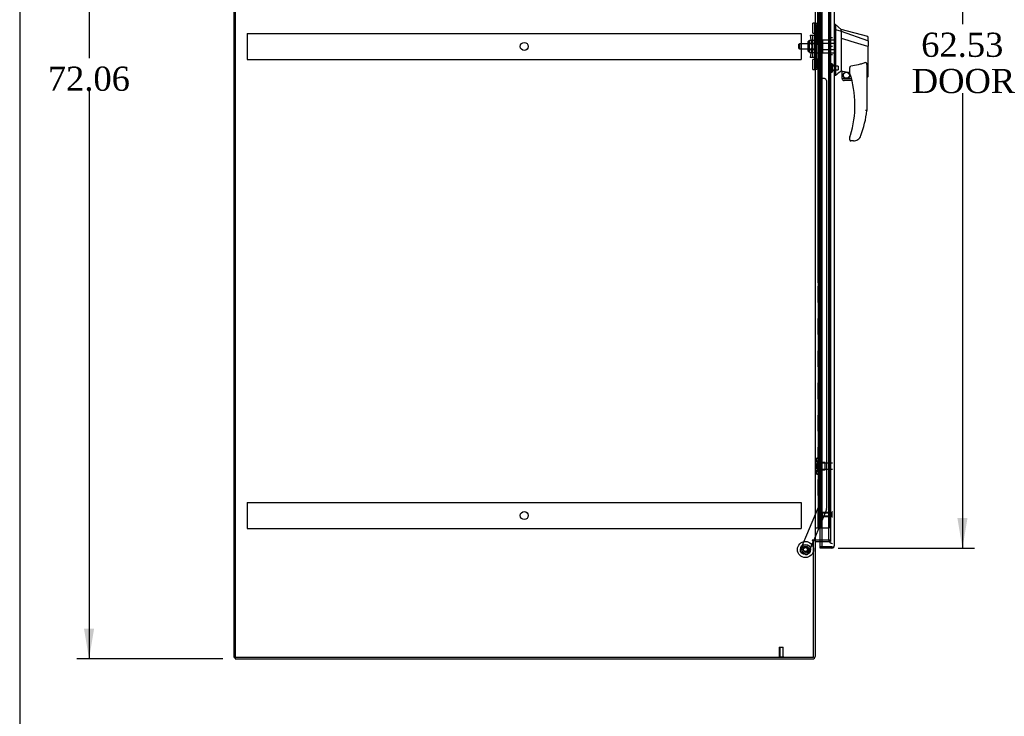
# Model space of a CAD drawing. Header units: inches. Extents: x 1 to 359, y -2 to 239.
# Tile 2 of 10: x 1 to 62, y 72 to 115. Entities that reach past the tile are written whole.
import ezdxf
from ezdxf.enums import TextEntityAlignment as Align
from ezdxf.lldxf.tags import DXFTag

# ---------------------------------------------------------------- set-up
doc = ezdxf.new("R2010")
doc.units = ezdxf.units.IN
doc.header["$MEASUREMENT"] = 0
for name, color, linetype in [('COM53964-5', 7, 'Continuous'), ('COM54746-60', 7, 'Continuous'), ('COM70220', 7, 'Continuous'), ('COM70838', 7, 'Continuous'), ('COM70839-3', 7, 'Continuous'), ('COM71199-4', 7, 'Continuous'), ('COM71207-8', 7, 'Continuous'), ('COM71209-10', 7, 'Continuous'), ('COM71212-1', 7, 'Continuous'), ('Default', 7, 'Continuous'), ('HAN13068', 7, 'Continuous'), ('HAN13068_NUT', 7, 'Continuous'), ('HAN13068_SCREW', 7, 'Continuous'), ('HAN_NUT', 7, 'Continuous'), ('NTS18147', 7, 'Continuous'), ('ROL87452', 7, 'Continuous'), ('RVT17786', 7, 'Continuous'), ('RVT19000', 7, 'Continuous'), ('SPC87322', 7, 'Continuous'), ('STD26122', 7, 'Continuous'), ('STD26258', 7, 'Continuous'), ('WAF25376', 7, 'Continuous'), ('WAM30038', 7, 'Continuous')]:
    doc.layers.add(name, color=color, linetype=linetype)
doc.styles.add('SEACAD_Times_New_Roman', font='times.ttf')
tags = doc.linetypes.add('HIDDEN2', pattern=[0.1875, 0.125, -0.0625]).pattern_tags.tags
tags[6:7] = [DXFTag(74, 4), DXFTag(75, 0), DXFTag(340, '0'), DXFTag(46, 0.0), DXFTag(50, 0.0), DXFTag(44, 0.0), DXFTag(45, 0.0)]
tags[4:5] = [DXFTag(74, 4), DXFTag(75, 0), DXFTag(340, '0'), DXFTag(46, 0.0), DXFTag(50, 0.0), DXFTag(44, 0.0), DXFTag(45, 0.0)]
doc.dimstyles.new('HAMMOND_(STH_-_300x200)', dxfattribs={"dimtxt": 1.5, "dimasz": 1.875, "dimexe": 0.75, "dimexo": 0.75, "dimgap": 0.375, "dimtad": 0, "dimtih": 1, "dimtoh": 1, "dimzin": 0, "dimdsep": 46, "dimtxsty": 'SEACAD_Times_New_Roman', "dimblk1": '_SE_FILLED', "dimblk2": '_SE_FILLED', "dimsah": 1, "dimcen": 0.75, "dimadec": 0, "dimazin": 0, "dimtfac": 0.8, "dimtofl": 0, "dimtmove": 0, "dimatfit": 3, "dimfxl": 1, "dimtolj": 1, "dimtzin": 0, "dimarcsym": 0})

# ---------------------------------------------------------------- blocks, each defined once
blk = doc.blocks.new('SE4')
at = {"layer": 'COM53964-5', "color": 7, "linetype": 'HIDDEN2'}
for p, q in [((15.448, 114.645), (15.448, 114.507)), ((15.448, 114.645), (49.823, 114.645)), ((15.448, 114.507), (15.448, 113.158)), ((49.823, 114.645), (49.823, 114.507)), ((49.823, 114.507), (49.823, 113.158)), ((15.448, 113.158), (15.448, 113.02)), ((49.823, 113.158), (49.823, 113.02)), ((15.448, 113.02), (49.823, 113.02)), ((15.448, 85.515), (15.448, 85.377)), ((15.448, 85.515), (49.823, 85.515)), ((15.448, 85.377), (15.448, 84.028)), ((49.823, 85.515), (49.823, 85.377)), ((49.823, 85.377), (49.823, 84.028)), ((15.448, 84.028), (15.448, 83.89)), ((15.448, 83.89), (49.823, 83.89)), ((49.823, 84.028), (49.823, 83.89))]:
    blk.add_line(p, q, dxfattribs=at)
for centre in [(32.635, 113.833), (32.635, 84.703)]:
    blk.add_circle(centre, 0.25, dxfattribs=at)
at = {"layer": 'COM54746-60', "color": 7, "linetype": 'HIDDEN2'}
for p, q in [((50.931, 143.94), (50.931, 83.94)), ((51.031, 83.94), (51.031, 143.94)), ((51.586, 83.94), (51.586, 143.94)), ((50.895, 114.94), (50.864, 114.94)), ((50.864, 114.94), (50.864, 113.94)), ((50.895, 113.94), (50.864, 113.94)), ((50.895, 112.94), (50.864, 112.94)), ((50.864, 112.94), (50.864, 111.94)), ((50.895, 111.94), (50.864, 111.94)), ((50.895, 110.94), (50.864, 110.94)), ((50.864, 110.94), (50.864, 109.94)), ((50.895, 109.94), (50.864, 109.94)), ((50.895, 108.94), (50.864, 108.94)), ((50.864, 108.94), (50.864, 107.94)), ((50.895, 107.94), (50.864, 107.94)), ((50.895, 106.94), (50.864, 106.94)), ((50.864, 106.94), (50.864, 105.94)), ((50.895, 105.94), (50.864, 105.94)), ((50.895, 104.94), (50.864, 104.94)), ((50.864, 104.94), (50.864, 103.94)), ((50.895, 103.94), (50.864, 103.94)), ((50.895, 102.94), (50.864, 102.94)), ((50.864, 102.94), (50.864, 101.94)), ((50.895, 101.94), (50.864, 101.94)), ((50.895, 100.94), (50.864, 100.94)), ((50.864, 100.94), (50.864, 99.94)), ((50.895, 99.94), (50.864, 99.94)), ((50.895, 98.94), (50.864, 98.94)), ((50.864, 98.94), (50.864, 97.94)), ((50.895, 97.94), (50.864, 97.94)), ((50.895, 96.94), (50.864, 96.94)), ((50.864, 96.94), (50.864, 95.94)), ((50.895, 95.94), (50.864, 95.94)), ((50.895, 94.94), (50.864, 94.94)), ((50.864, 94.94), (50.864, 93.94)), ((50.895, 93.94), (50.864, 93.94)), ((50.895, 92.94), (50.864, 92.94)), ((50.864, 92.94), (50.864, 91.94)), ((50.895, 91.94), (50.864, 91.94)), ((50.895, 90.94), (50.864, 90.94)), ((50.864, 90.94), (50.864, 89.94)), ((50.895, 89.94), (50.864, 89.94)), ((50.895, 88.94), (50.864, 88.94)), ((50.864, 88.94), (50.864, 87.94)), ((50.895, 87.94), (50.864, 87.94)), ((50.895, 86.94), (50.864, 86.94)), ((50.864, 86.94), (50.864, 85.94)), ((50.895, 85.94), (50.864, 85.94)), ((50.895, 84.94), (50.864, 84.94)), ((50.864, 84.94), (50.864, 83.94)), ((51.1, 83.94), (51.586, 83.94))]:
    blk.add_line(p, q, dxfattribs=at)
at = {"layer": 'COM54746-60', "color": 7, "linetype": 'Continuous'}
for p, q in [((50.895, 114.94), (50.895, 115.94)), ((51.098, 114.94), (51.098, 115.94)), ((51.098, 114.94), (50.895, 114.94)), ((51.098, 114.94), (50.895, 114.94)), ((50.895, 113.94), (50.895, 114.94)), ((51.098, 113.94), (51.098, 114.94)), ((51.098, 113.94), (50.895, 113.94)), ((51.098, 113.94), (50.895, 113.94)), ((50.895, 112.94), (50.895, 113.94)), ((51.098, 112.94), (51.098, 113.94)), ((51.098, 112.94), (50.895, 112.94)), ((51.098, 112.94), (50.895, 112.94)), ((50.895, 111.94), (50.895, 112.94)), ((51.098, 111.94), (51.098, 112.94)), ((51.098, 111.94), (50.895, 111.94)), ((51.098, 111.94), (50.895, 111.94)), ((50.895, 110.94), (50.895, 111.94)), ((51.098, 110.94), (51.098, 111.94)), ((51.098, 110.94), (50.895, 110.94)), ((51.098, 110.94), (50.895, 110.94)), ((50.895, 109.94), (50.895, 110.94)), ((51.098, 109.94), (51.098, 110.94)), ((51.098, 109.94), (50.895, 109.94)), ((51.098, 109.94), (50.895, 109.94)), ((50.895, 108.94), (50.895, 109.94)), ((51.098, 108.94), (51.098, 109.94)), ((51.098, 108.94), (50.895, 108.94)), ((51.098, 108.94), (50.895, 108.94)), ((50.895, 107.94), (50.895, 108.94)), ((51.098, 107.94), (51.098, 108.94)), ((51.098, 107.94), (50.895, 107.94)), ((51.098, 107.94), (50.895, 107.94)), ((50.895, 106.94), (50.895, 107.94)), ((51.098, 106.94), (51.098, 107.94)), ((51.098, 106.94), (50.895, 106.94)), ((51.098, 106.94), (50.895, 106.94)), ((50.895, 105.94), (50.895, 106.94)), ((51.098, 105.94), (51.098, 106.94)), ((51.098, 105.94), (50.895, 105.94)), ((51.098, 105.94), (50.895, 105.94)), ((50.895, 104.94), (50.895, 105.94)), ((51.098, 104.94), (51.098, 105.94)), ((51.098, 104.94), (50.895, 104.94)), ((51.098, 104.94), (50.895, 104.94)), ((50.895, 103.94), (50.895, 104.94)), ((51.098, 103.94), (51.098, 104.94)), ((51.098, 103.94), (50.895, 103.94)), ((51.098, 103.94), (50.895, 103.94)), ((50.895, 102.94), (50.895, 103.94)), ((51.098, 102.94), (51.098, 103.94)), ((51.098, 102.94), (50.895, 102.94)), ((51.098, 102.94), (50.895, 102.94)), ((50.895, 101.94), (50.895, 102.94)), ((51.098, 101.94), (51.098, 102.94)), ((51.098, 101.94), (50.895, 101.94)), ((51.098, 101.94), (50.895, 101.94)), ((50.895, 100.94), (50.895, 101.94)), ((51.098, 100.94), (51.098, 101.94)), ((51.098, 100.94), (50.895, 100.94)), ((51.098, 100.94), (50.895, 100.94)), ((50.895, 99.94), (50.895, 100.94)), ((51.098, 99.94), (51.098, 100.94)), ((51.098, 99.94), (50.895, 99.94)), ((51.098, 99.94), (50.895, 99.94)), ((50.895, 98.94), (50.895, 99.94)), ((51.098, 98.94), (51.098, 99.94)), ((51.098, 98.94), (50.895, 98.94)), ((51.098, 98.94), (50.895, 98.94)), ((50.895, 97.94), (50.895, 98.94)), ((51.098, 97.94), (51.098, 98.94)), ((51.098, 97.94), (50.895, 97.94)), ((51.098, 97.94), (50.895, 97.94)), ((50.895, 96.94), (50.895, 97.94)), ((51.098, 96.94), (51.098, 97.94)), ((51.098, 96.94), (50.895, 96.94)), ((51.098, 96.94), (50.895, 96.94)), ((50.895, 95.94), (50.895, 96.94)), ((51.098, 95.94), (51.098, 96.94)), ((51.098, 95.94), (50.895, 95.94)), ((51.098, 95.94), (50.895, 95.94)), ((50.895, 94.94), (50.895, 95.94)), ((51.098, 94.94), (51.098, 95.94)), ((51.098, 94.94), (50.895, 94.94)), ((51.098, 94.94), (50.895, 94.94)), ((50.895, 93.94), (50.895, 94.94)), ((51.098, 93.94), (51.098, 94.94)), ((51.098, 93.94), (50.895, 93.94)), ((51.098, 93.94), (50.895, 93.94)), ((50.895, 92.94), (50.895, 93.94)), ((51.098, 92.94), (51.098, 93.94)), ((51.098, 92.94), (50.895, 92.94)), ((51.098, 92.94), (50.895, 92.94)), ((50.895, 91.94), (50.895, 92.94)), ((51.098, 91.94), (51.098, 92.94)), ((51.098, 91.94), (50.895, 91.94)), ((51.098, 91.94), (50.895, 91.94)), ((50.895, 90.94), (50.895, 91.94)), ((51.098, 90.94), (51.098, 91.94)), ((51.098, 90.94), (50.895, 90.94)), ((51.098, 90.94), (50.895, 90.94)), ((50.895, 89.94), (50.895, 90.94)), ((51.098, 89.94), (51.098, 90.94)), ((51.098, 89.94), (50.895, 89.94)), ((51.098, 89.94), (50.895, 89.94)), ((50.895, 88.94), (50.895, 89.94)), ((51.098, 88.94), (51.098, 89.94)), ((51.098, 88.94), (50.895, 88.94)), ((51.098, 88.94), (50.895, 88.94)), ((50.895, 87.94), (50.895, 88.94)), ((51.098, 87.94), (51.098, 88.94)), ((51.098, 87.94), (50.895, 87.94)), ((51.098, 87.94), (50.895, 87.94)), ((50.895, 86.94), (50.895, 87.94)), ((51.098, 86.94), (51.098, 87.94)), ((51.098, 86.94), (50.895, 86.94)), ((51.098, 86.94), (50.895, 86.94)), ((50.895, 85.94), (50.895, 86.94)), ((51.098, 85.94), (51.098, 86.94)), ((51.098, 85.94), (50.895, 85.94)), ((51.098, 85.94), (50.895, 85.94)), ((50.895, 84.94), (50.895, 85.94)), ((51.098, 84.94), (51.098, 85.94)), ((51.098, 84.94), (50.895, 84.94)), ((50.895, 83.94), (50.895, 84.94)), ((51.098, 84.94), (50.895, 84.94)), ((51.098, 83.94), (51.098, 84.94)), ((50.683, 83.94), (50.895, 83.94)), ((50.895, 83.94), (51.098, 83.94)), ((51.098, 83.94), (51.1, 83.94))]:
    blk.add_line(p, q, dxfattribs=at)
at = {"layer": 'COM70220', "color": 7, "linetype": 'HIDDEN2'}
for p, q in [((51.525, 144.406), (51.525, 83.474)), ((51.525, 83.474), (51.525, 83.224))]:
    blk.add_line(p, q, dxfattribs=at)
blk.add_arc((51.775, 83.224), 0.25, 180, 270, dxfattribs=at)
at = {"layer": 'COM70838', "color": 7, "linetype": 'HIDDEN2'}
for p, q in [((50.668, 115.278), (50.793, 115.278)), ((50.668, 115.153), (50.668, 115.278)), ((50.668, 112.528), (50.668, 115.153)), ((50.793, 115.278), (50.793, 115.153)), ((50.793, 112.528), (50.793, 115.153)), ((50.381, 114.528), (50.551, 114.528)), ((50.381, 114.528), (50.481, 113.84)), ((50.551, 113.153), (50.551, 114.528)), ((50.551, 114.528), (50.654, 114.528)), ((50.481, 113.84), (50.381, 113.153)), ((50.551, 113.153), (50.381, 113.153)), ((50.665, 113.153), (50.551, 113.153)), ((50.668, 112.403), (50.668, 112.528)), ((50.793, 112.528), (50.793, 112.403)), ((50.793, 112.403), (50.668, 112.403))]:
    blk.add_line(p, q, dxfattribs=at)
for centre, start, end in [((50.551, 114.583), 331.96016, 0), ((50.551, 113.125), 0, 13.54456)]:
    blk.add_arc(centre, 0.117, start, end, dxfattribs=at)
at = {"layer": 'COM70839-3', "color": 7, "linetype": 'HIDDEN2'}
for p, q in [((50.855, 114.591), (50.868, 142.468)), ((50.925, 114.703), (50.925, 115.716)), ((50.855, 113.09), (50.868, 85.212)), ((50.925, 111.965), (50.925, 112.977)), ((51.261, 111.84), (51.05, 111.84)), ((51.386, 111.715), (51.399, 85.131)), ((50.868, 85.212), (49.769, 82.556)), ((51.39, 85.084), (50.6, 83.176)), ((50.588, 83.146), (50.259, 82.353)), ((50.096, 82.285), (49.836, 82.392))]:
    blk.add_line(p, q, dxfattribs=at)
at = {"layer": 'COM70839-3', "color": 7, "linetype": 'Continuous'}
blk.add_line((50.6, 83.176), (50.588, 83.146), dxfattribs=at)
at = {"layer": 'COM70839-3', "color": 7, "linetype": 'HIDDEN2'}
blk.add_circle((50.088, 82.592), 0.129, dxfattribs=at)
for centre, start, end in [((50.8, 114.703), 296.07639, 359.97251), ((50.8, 112.977), 0.02749, 63.92361), ((51.05, 111.965), 180.02749, 270.02749), ((51.261, 111.715), 0.02749, 90.02749), ((51.274, 85.131), 337.51549, 0.02749), ((49.884, 82.508), 157.51549, 247.51549), ((50.144, 82.4), 247.51549, 337.51549)]:
    blk.add_arc(centre, 0.125, start, end, dxfattribs=at)
at = {"layer": 'COM71199-4', "color": 7, "linetype": 'Continuous'}
for p, q in [((51.1, 145.111), (51.1, 82.769)), ((51.87, 145.063), (51.87, 82.817)), ((50.995, 82.769), (50.995, 83.081)), ((50.995, 82.674), (50.995, 82.769)), ((51.727, 82.769), (50.995, 82.769)), ((51.1, 82.769), (50.995, 82.769)), ((51.727, 82.674), (50.995, 82.674)), ((51.1, 82.769), (51.727, 82.769)), ((51.727, 82.769), (51.727, 82.769)), ((51.727, 82.769), (51.79, 82.769)), ((51.727, 82.769), (51.84, 82.769)), ((51.79, 82.769), (51.84, 82.73)), ((51.87, 82.817), (51.87, 82.817)), ((51.87, 82.817), (51.87, 82.817)), ((51.87, 82.817), (51.87, 82.817))]:
    blk.add_line(p, q, dxfattribs=at)
at = {"layer": 'COM71199-4', "color": 7, "linetype": 'HIDDEN2'}
blk.add_line((50.995, 83.081), (50.995, 144.581), dxfattribs=at)
at = {"layer": 'COM71199-4', "color": 7, "linetype": 'Continuous'}
for start, end in [(270, 322.49641), (322.49641, 359.84393), (359.92383, 0)]:
    blk.add_arc((51.727, 82.817), 0.143, start, end, dxfattribs=at)
blk.add_open_spline([(51.84, 82.769), (51.85, 82.777), (51.857, 82.785), (51.865, 82.797), (51.867, 82.801), (51.869, 82.809), (51.87, 82.813), (51.87, 82.817)], degree=3, knots=[0, 0, 0, 0, 0.5, 0.5, 0.75, 0.75, 1, 1, 1, 1], dxfattribs=at)
at = {"layer": 'COM71207-8', "color": 7, "linetype": 'Continuous'}
for p, q in [((14.683, 75.896), (14.683, 147.766)), ((50.683, 144.486), (50.683, 83.176)), ((50.54, 83.176), (50.51, 83.176)), ((50.51, 83.146), (50.588, 83.146)), ((50.683, 83.176), (50.54, 83.176)), ((50.588, 75.896), (50.588, 83.146)), ((50.683, 83.176), (50.731, 83.176)), ((51.1, 83.176), (50.731, 83.176)), ((50.588, 75.896), (14.683, 75.896))]:
    blk.add_line(p, q, dxfattribs=at)
at = {"layer": 'COM71207-8', "color": 7, "linetype": 'HIDDEN2'}
for p, q in [((51.65, 144.486), (51.65, 83.176)), ((51.65, 83.176), (51.1, 83.176))]:
    blk.add_line(p, q, dxfattribs=at)
at = {"layer": 'COM71207-8', "color": 7, "linetype": 'Continuous'}
blk.add_arc((50.51, 83.161), 0.015, 90, 270, dxfattribs=at)
at = {"layer": 'COM71209-10', "color": 7, "linetype": 'Continuous'}
for p, q in [((50.588, 83.146), (50.683, 83.146)), ((50.683, 83.146), (50.683, 75.944)), ((50.731, 83.081), (51.1, 83.081)), ((14.683, 75.896), (14.683, 75.801)), ((14.683, 75.801), (50.54, 75.801))]:
    blk.add_line(p, q, dxfattribs=at)
at = {"layer": 'COM71209-10', "color": 7, "linetype": 'HIDDEN2'}
for p in [(51.65, 83.176), (51.1, 83.081)]:
    blk.add_line(p, (51.65, 83.081), dxfattribs=at)
at = {"layer": 'COM71209-10', "color": 7, "linetype": 'Continuous'}
for centre, radius, start, end in [((50.731, 83.033), 0.143, 90, 127.99643), ((50.731, 83.033), 0.048, 90, 180), ((50.54, 75.944), 0.143, 270, 0)]:
    blk.add_arc(centre, radius, start, end, dxfattribs=at)
at = {"layer": 'COM71209-10', "color": 7, "linetype": 'HIDDEN2'}
blk.add_arc((50.54, 75.944), 0.048, 270, 0, dxfattribs=at)
at = {"layer": 'COM71212-1', "color": 7, "linetype": 'Continuous'}
for q in [(14.623, 147.766), (14.683, 75.896)]:
    blk.add_line((14.623, 75.896), q, dxfattribs=at)
at = {"layer": 'COM71212-1', "color": 7, "linetype": 'HIDDEN2'}
for p, q in [((14.718, 75.896), (14.718, 147.766)), ((50.683, 83.146), (50.588, 83.146))]:
    blk.add_line(p, q, dxfattribs=at)
at = {"layer": 'HAN13068', "color": 7, "linetype": 'Continuous'}
for p, q in [((51.953, 115.19), (51.87, 115.19)), ((51.95, 115.19), (51.95, 115.029)), ((52.305, 114.89), (51.95, 115.19)), ((51.95, 115.029), (51.95, 114.942)), ((51.95, 114.942), (51.95, 114.883)), ((52.305, 114.818), (52.305, 114.89)), ((53.953, 114.449), (52.305, 114.89)), ((51.95, 114.883), (52.305, 114.778)), ((51.95, 114.883), (51.95, 112.452)), ((52.305, 114.818), (52.305, 114.792)), ((52.305, 114.792), (52.305, 114.778)), ((52.305, 114.778), (52.305, 114.347)), ((52.305, 114.778), (53.943, 114.206)), ((52.305, 114.347), (52.305, 112.849)), ((53.985, 114.172), (53.985, 114.394)), ((53.93, 113.857), (53.931, 113.856)), ((53.985, 114.172), (53.985, 113.859)), ((53.985, 111.99), (53.985, 113.859)), ((51.95, 112.452), (51.95, 112.167)), ((52.305, 112.849), (52.305, 112.579)), ((52.305, 112.579), (52.305, 112.367)), ((52.845, 112.184), (52.845, 112.458)), ((53.905, 112.529), (53.905, 109.857)), ((51.95, 112.02), (51.87, 112.02)), ((51.95, 112.167), (51.95, 112.02)), ((52.305, 112.367), (52.305, 112.34)), ((52.305, 112.34), (52.305, 112.322)), ((52.305, 112.322), (52.305, 112.32)), ((52.305, 112.32), (52.37, 112.304)), ((52.37, 111.84), (52.37, 112.306)), ((52.37, 111.84), (52.943, 111.84)), ((53.905, 111.934), (53.911, 111.932)), ((52.975, 111.715), (52.495, 111.715)), ((52.845, 108.025), (52.845, 108.203)), ((53.06, 107.965), (52.905, 107.965)), ((53.343, 108.053), (53.342, 108.055))]:
    blk.add_line(p, q, dxfattribs=at)
at = {"layer": 'HAN13068', "color": 7, "linetype": 'HIDDEN2'}
for p, q in [((49.708, 114), (49.678, 113.97)), ((49.678, 113.71), (49.678, 113.97)), ((49.678, 113.71), (49.708, 113.68)), ((49.708, 114), (49.708, 113.68)), ((50.668, 114), (49.708, 114)), ((49.708, 113.68), (50.668, 113.68)), ((51.043, 114), (51.168, 114)), ((51.043, 113.84), (51.043, 114)), ((51.043, 113.68), (51.043, 113.84)), ((51.043, 113.68), (51.168, 113.68)), ((51.168, 114.04), (51.168, 114.236)), ((51.168, 114.236), (51.87, 114.236)), ((51.168, 113.64), (51.168, 114.04)), ((51.168, 114.04), (51.87, 114.04)), ((51.168, 113.445), (51.168, 113.64)), ((51.168, 113.64), (51.87, 113.64)), ((51.168, 113.445), (51.87, 113.445)), ((51.87, 112.665), (51.745, 112.665)), ((51.745, 112.34), (51.87, 112.34))]:
    blk.add_line(p, q, dxfattribs=at)
at = {"layer": 'HAN13068', "color": 7, "linetype": 'Continuous'}
for radius in [0.202, 0.188]:
    blk.add_circle((52.631, 112.044), radius, dxfattribs=at)
for centre, radius, start, end in [((53.925, 114.394), 0.06, 359.98153, 73.90261), ((88.716, 68.874), 56.686, 129.96527, 130.43506), ((52.495, 111.84), 0.125, 180, 193.88654), ((52.905, 112.184), 0.06, 180, 197.89499), ((46.741, 110.193), 6.417, 342.98984, 17.89499), ((52.495, 111.84), 0.125, 193.88654, 229.4642), ((52.495, 111.84), 0.125, 229.4642, 270), ((46.565, 110.793), 7.4, 340.28545, 352.73905), ((52.905, 108.203), 0.06, 162.10501, 180), ((53.06, 108.465), 0.5, 304.56234, 340.28545), ((52.905, 108.025), 0.06, 180, 270), ((53.06, 108.465), 0.5, 270, 304.56234)]:
    blk.add_arc(centre, radius, start, end, dxfattribs=at)
blk.add_ellipse((53.925, 111.991), major_axis=(-0.06, 0), ratio=0.99816, start_param=1.329082, end_param=3.152668, dxfattribs=at)
for points in [[(52.305, 114.347), (52.846, 114.183), (53.388, 114.02), (53.93, 113.857)], [(52.4, 112.303), (52.548, 112.271), (52.697, 112.238), (52.845, 112.205)]]:
    blk.add_open_spline(points, degree=3, dxfattribs=at)
for points, knots in [([(53.931, 113.856), (53.939, 113.857), (53.946, 113.857), (53.959, 113.857), (53.965, 113.857), (53.972, 113.857), (53.974, 113.858), (53.978, 113.858), (53.98, 113.858), (53.982, 113.858), (53.983, 113.858), (53.985, 113.859), (53.985, 113.859), (53.985, 113.859)], [0, 0, 0, 0, 0.25, 0.25, 0.5, 0.5, 0.625, 0.625, 0.75, 0.75, 0.875, 0.875, 1, 1, 1, 1]), ([(53.943, 114.206), (53.955, 114.204), (53.966, 114.199), (53.981, 114.187), (53.985, 114.179), (53.985, 114.172)], [0, 0, 0, 0, 0.5, 0.5, 1, 1, 1, 1]), ([(52.845, 112.458), (52.845, 112.464), (52.845, 112.471), (52.846, 112.485), (52.847, 112.492), (52.85, 112.513), (52.853, 112.526), (52.86, 112.554), (52.865, 112.567), (52.876, 112.586), (52.88, 112.592), (52.888, 112.6), (52.891, 112.603), (52.897, 112.607), (52.901, 112.608), (52.905, 112.609)], [0, 0, 0, 0, 0.125, 0.125, 0.25, 0.25, 0.5, 0.5, 0.75, 0.75, 0.875, 0.875, 0.9375, 0.9375, 1, 1, 1, 1]), ([(53.815, 112.841), (53.742, 112.812), (53.668, 112.785), (53.519, 112.738), (53.443, 112.716), (53.215, 112.659), (53.06, 112.631), (52.905, 112.609)], [0, 0, 0, 0, 0.25, 0.25, 0.5, 0.5, 1, 1, 1, 1]), ([(53.815, 112.841), (53.817, 112.842), (53.819, 112.842), (53.822, 112.843), (53.824, 112.843), (53.83, 112.842), (53.833, 112.841), (53.84, 112.837), (53.842, 112.834), (53.847, 112.829), (53.85, 112.826), (53.856, 112.817), (53.859, 112.81), (53.865, 112.797), (53.868, 112.791), (53.875, 112.77), (53.879, 112.756), (53.886, 112.728), (53.889, 112.714), (53.896, 112.672), (53.899, 112.643), (53.904, 112.586), (53.905, 112.558), (53.905, 112.529)], [0, 0, 0, 0, 0.015625, 0.015625, 0.03125, 0.03125, 0.0625, 0.0625, 0.09375, 0.09375, 0.125, 0.125, 0.1875, 0.1875, 0.25, 0.25, 0.375, 0.375, 0.5, 0.5, 0.75, 0.75, 1, 1, 1, 1]), ([(52.37, 112.306), (52.37, 112.307), (52.371, 112.307), (52.374, 112.307), (52.376, 112.307), (52.384, 112.306), (52.392, 112.305), (52.4, 112.303)], [0, 0, 0, 0, 0.25, 0.25, 0.5, 0.5, 1, 1, 1, 1]), ([(53.905, 109.857), (53.905, 109.857), (53.904, 109.857), (53.902, 109.857), (53.9, 109.858), (53.896, 109.858), (53.893, 109.858), (53.886, 109.858), (53.883, 109.859), (53.87, 109.86), (53.86, 109.86), (53.844, 109.861), (53.838, 109.862), (53.827, 109.862), (53.821, 109.863), (53.815, 109.863)], [0, 0, 0, 0, 0.125, 0.125, 0.25, 0.25, 0.375, 0.375, 0.5, 0.5, 0.75, 0.75, 0.875, 0.875, 1, 1, 1, 1]), ([(52.848, 108.222), (52.848, 108.222), (52.848, 108.223), (52.849, 108.225), (52.849, 108.227), (52.851, 108.232), (52.852, 108.236), (52.856, 108.248), (52.859, 108.256), (52.867, 108.282), (52.872, 108.299), (52.878, 108.316)], [0, 0, 0, 0, 0.0625, 0.0625, 0.125, 0.125, 0.25, 0.25, 0.5, 0.5, 1, 1, 1, 1])]:
    blk.add_open_spline(points, degree=3, knots=knots, dxfattribs=at)
at = {"layer": 'HAN13068_NUT', "color": 7, "linetype": 'HIDDEN2'}
for p, q in [((50.263, 113.538), (50.263, 114.143)), ((50.343, 114.173), (50.293, 114.173)), ((50.343, 114.224), (50.668, 114.224)), ((50.343, 114.128), (50.343, 114.224)), ((50.343, 114.032), (50.343, 114.128)), ((50.343, 114.032), (50.668, 114.032)), ((50.343, 113.84), (50.343, 114.032)), ((50.343, 113.648), (50.343, 113.84)), ((50.293, 113.508), (50.343, 113.508)), ((50.343, 113.648), (50.668, 113.648)), ((50.343, 113.552), (50.343, 113.648)), ((50.343, 113.456), (50.343, 113.552)), ((50.343, 113.456), (50.668, 113.456))]:
    blk.add_line(p, q, dxfattribs=at)
for centre, start, end in [((50.293, 114.143), 90, 180), ((50.293, 113.538), 180, 270)]:
    blk.add_arc(centre, 0.03, start, end, dxfattribs=at)
at = {"layer": 'HAN13068_SCREW', "color": 7, "linetype": 'HIDDEN2'}
for p, q in [((51.538, 112.695), (51.675, 112.695)), ((51.538, 112.695), (51.538, 112.502)), ((51.538, 112.502), (51.675, 112.502)), ((51.538, 112.502), (51.538, 112.31)), ((51.675, 112.765), (51.675, 112.24)), ((51.745, 112.765), (51.675, 112.765)), ((51.745, 112.765), (51.745, 112.24)), ((52.12, 112.618), (51.745, 112.618)), ((52.12, 112.618), (52.12, 112.386)), ((51.538, 112.31), (51.675, 112.31)), ((51.675, 112.24), (51.745, 112.24)), ((51.745, 112.386), (52.12, 112.386))]:
    blk.add_line(p, q, dxfattribs=at)
at = {"layer": 'HAN_NUT', "color": 7, "linetype": 'HIDDEN2'}
for p, q in [((51.56, 114.37), (51.56, 113.84)), ((51.775, 114.37), (51.56, 114.37)), ((51.56, 113.84), (51.56, 113.31)), ((51.775, 113.84), (51.56, 113.84)), ((51.775, 113.31), (51.56, 113.31))]:
    blk.add_line(p, q, dxfattribs=at)
at = {"layer": 'NTS18147', "color": 7, "linetype": 'HIDDEN2'}
for p, q in [((50.742, 88.17), (50.742, 88.115)), ((50.804, 88.264), (50.804, 88.269)), ((50.867, 88.269), (50.804, 88.269)), ((50.804, 88.264), (50.867, 88.264)), ((50.804, 88.076), (50.804, 87.958)), ((50.867, 88.076), (50.804, 88.076)), ((50.867, 88.264), (50.867, 88.269)), ((50.867, 88.076), (50.867, 88.264)), ((50.867, 87.958), (50.867, 88.076)), ((50.742, 87.423), (50.742, 87.368)), ((50.804, 87.958), (50.867, 87.958)), ((50.804, 87.58), (50.804, 87.462)), ((50.867, 87.58), (50.804, 87.58)), ((50.804, 87.462), (50.867, 87.462)), ((51.304, 87.989), (50.867, 87.989)), ((50.867, 87.58), (50.867, 87.958)), ((50.867, 87.462), (50.867, 87.58)), ((50.867, 87.549), (51.304, 87.549)), ((50.867, 87.274), (50.867, 87.462)), ((51.304, 87.549), (51.304, 87.989)), ((50.804, 87.274), (50.804, 87.269)), ((50.867, 87.274), (50.804, 87.274)), ((50.804, 87.269), (50.867, 87.269)), ((50.867, 87.274), (50.867, 87.269))]:
    blk.add_line(p, q, dxfattribs=at)
blk.add_arc((51.06, 87.769), 0.318, 143.63381, 216.36619, dxfattribs=at)
for centre, start_param, end_param in [((51.06, 88.17), 2.506883, 3.776302), ((51.06, 88.115), 3.141593, 3.776302), ((51.06, 87.368), 2.506883, 3.776302), ((51.06, 87.423), 2.506883, 3.141593)]:
    blk.add_ellipse(centre, major_axis=(0.318, 0), ratio=0.5, start_param=start_param, end_param=end_param, dxfattribs=at)
at = {"layer": 'ROL87452', "color": 7, "linetype": 'HIDDEN2'}
blk.add_circle((50.088, 82.592), 0.5, dxfattribs=at)
at = {"layer": 'RVT17786', "color": 7, "linetype": 'HIDDEN2'}
for radius in [0.217, 0.125]:
    blk.add_circle((50.088, 82.592), radius, dxfattribs=at)
at = {"layer": 'RVT19000', "color": 7, "linetype": 'HIDDEN2'}
for p, q in [((50.555, 114.653), (50.555, 115.278)), ((50.668, 115.278), (50.555, 115.278)), ((50.668, 115.278), (50.668, 115.278)), ((50.793, 115.161), (50.668, 115.161)), ((51.005, 115.106), (50.793, 115.106)), ((51.005, 114.825), (51.005, 115.106)), ((50.555, 114.653), (50.668, 114.653)), ((50.668, 114.771), (50.793, 114.771)), ((50.793, 114.825), (51.005, 114.825)), ((50.555, 112.402), (50.555, 113.027)), ((50.668, 113.027), (50.555, 113.027)), ((50.793, 112.91), (50.668, 112.91)), ((50.668, 112.52), (50.793, 112.52)), ((51.005, 112.855), (50.793, 112.855)), ((50.793, 112.574), (51.005, 112.574)), ((51.005, 112.574), (51.005, 112.855)), ((50.555, 112.402), (50.668, 112.402)), ((50.668, 112.402), (50.668, 112.403))]:
    blk.add_line(p, q, dxfattribs=at)
at = {"layer": 'SPC87322', "color": 7, "linetype": 'HIDDEN2'}
for p, q in [((50.668, 114.078), (50.793, 114.078)), ((50.668, 114.068), (50.793, 114.068)), ((51.168, 114.233), (50.793, 114.233)), ((50.668, 113.613), (50.793, 113.613)), ((50.668, 113.603), (50.793, 113.603)), ((50.793, 113.448), (51.168, 113.448))]:
    blk.add_line(p, q, dxfattribs=at)
at = {"layer": 'STD26122', "color": 7, "linetype": 'HIDDEN2'}
for p, q in [((50.81, 87.954), (50.775, 87.919)), ((50.775, 87.619), (50.775, 87.919)), ((50.775, 87.619), (50.81, 87.584)), ((50.81, 87.954), (50.81, 87.584)), ((51.775, 87.954), (50.81, 87.954)), ((50.81, 87.584), (51.775, 87.584))]:
    blk.add_line(p, q, dxfattribs=at)
at = {"layer": 'STD26258', "color": 7, "linetype": 'HIDDEN2'}
for p, q in [((51.15, 84.644), (51.15, 84.894)), ((51.744, 84.894), (51.15, 84.894)), ((51.15, 84.863), (51.744, 84.863)), ((51.15, 84.675), (51.744, 84.675)), ((51.15, 84.644), (51.744, 84.644)), ((51.744, 84.613), (51.744, 84.925)), ((51.775, 84.925), (51.744, 84.925)), ((51.744, 84.613), (51.775, 84.613)), ((48.463, 76.521), (48.713, 76.521)), ((48.463, 76.521), (48.463, 75.927)), ((48.494, 76.521), (48.494, 75.927)), ((48.682, 76.521), (48.682, 75.927)), ((48.713, 75.927), (48.713, 76.521)), ((48.432, 75.927), (48.744, 75.927)), ((48.432, 75.927), (48.432, 75.896)), ((48.744, 75.896), (48.744, 75.927))]:
    blk.add_line(p, q, dxfattribs=at)
at = {"layer": 'WAF25376', "color": 7, "linetype": 'HIDDEN2'}
for radius in [0.315, 0.14]:
    blk.add_circle((50.088, 82.592), radius, dxfattribs=at)
at = {"layer": 'WAM30038', "color": 7, "linetype": 'HIDDEN2'}
for p, q in [((50.992, 88.144), (50.992, 87.394)), ((51.016, 88.144), (50.992, 88.144)), ((51.016, 88.144), (51.016, 87.394)), ((51.08, 87.997), (51.08, 87.943)), ((50.992, 87.394), (51.016, 87.394)), ((51.031, 87.951), (51.064, 87.93)), ((51.08, 87.943), (51.035, 87.971)), ((51.035, 87.946), (51.08, 87.918)), ((51.08, 87.787), (51.035, 87.787)), ((51.035, 87.752), (51.08, 87.752)), ((51.08, 87.62), (51.035, 87.592)), ((51.035, 87.567), (51.08, 87.595)), ((51.064, 87.608), (51.036, 87.59)), ((51.064, 87.93), (51.08, 87.943)), ((51.08, 87.595), (51.064, 87.608)), ((51.08, 87.918), (51.08, 87.787)), ((51.08, 87.752), (51.08, 87.62)), ((51.08, 87.595), (51.08, 87.541))]:
    blk.add_line(p, q, dxfattribs=at)
for centre, radius, start, end in [((51.603, 88.675), 0.854, 226.55474, 228.29011), ((51.034, 87.768), 0.0182, 87.1609, 177.99424), ((51.034, 87.77), 0.0181, 181.77183, 273.07302), ((51.6, 86.866), 0.85, 131.70584, 133.44931)]:
    blk.add_arc(centre, radius, start, end, dxfattribs=at)
for points, knots in [([(51.035, 88.037), (51.037, 88.035), (51.039, 88.034), (51.041, 88.032), (51.054, 88.02), (51.067, 88.009), (51.08, 87.997)], [0, 0, 0, 0, 0.141448, 0.141448, 0.141448, 1, 1, 1, 1]), ([(51.016, 87.971), (51.016, 87.969), (51.017, 87.967), (51.019, 87.962), (51.021, 87.959), (51.026, 87.953), (51.031, 87.949), (51.035, 87.946)], [0, 0, 0, 0, 0.25, 0.25, 0.5, 0.5, 1, 1, 1, 1]), ([(51.035, 87.592), (51.033, 87.59), (51.031, 87.589), (51.027, 87.585), (51.025, 87.583), (51.021, 87.579), (51.019, 87.576), (51.017, 87.572), (51.016, 87.569), (51.016, 87.567)], [0, 0, 0, 0, 0.25, 0.25, 0.5, 0.5, 0.75, 0.75, 1, 1, 1, 1]), ([(51.035, 87.971), (51.033, 87.972), (51.031, 87.974), (51.027, 87.975), (51.025, 87.976), (51.022, 87.976), (51.022, 87.976), (51.021, 87.976)], [0, 0, 0, 0, 0.25, 0.25, 0.5, 0.5, 0.5626015, 0.5626015, 0.5626015, 0.5626015]), ([(51.021, 87.562), (51.022, 87.562), (51.022, 87.562), (51.026, 87.562), (51.031, 87.564), (51.035, 87.567)], [0.4389304, 0.4389304, 0.4389304, 0.4389304, 0.5, 0.5, 1, 1, 1, 1]), ([(51.08, 87.541), (51.067, 87.529), (51.054, 87.518), (51.041, 87.506), (51.039, 87.505), (51.037, 87.503), (51.035, 87.501)], [0, 0, 0, 0, 0.858552, 0.858552, 0.858552, 1, 1, 1, 1])]:
    blk.add_open_spline(points, degree=3, knots=knots, dxfattribs=at)
blk = doc.blocks.new('DMBLK5387')
at = {"layer": 'Default', "linetype": 'Continuous'}
for points in [[(60.143, 143.331), (59.83, 145.206), (59.518, 143.331)], [(60.143, 84.549), (59.518, 84.549), (59.83, 82.674)]]:
    blk.add_hatch(color=7, dxfattribs=at).paths.add_polyline_path(points)
at = {"layer": 'Default', "color": 7, "linetype": 'Continuous'}
for p, q in [((52.111, 145.206), (60.58, 145.206)), ((59.83, 145.206), (59.83, 115.215)), ((59.83, 110.94), (59.83, 82.674)), ((52.111, 82.674), (60.58, 82.674))]:
    blk.add_line(p, q, dxfattribs=at)
at = {"layer": 'Default', "color": 7, "linetype": 'Continuous', "style": 'SEACAD_Times_New_Roman'}
for s, p in [('62.53', (57.271, 114.69)), ('DOOR', (56.685, 112.44))]:
    blk.add_text(s, height=1.5, dxfattribs=at).set_placement(p, align=Align.TOP_LEFT)
blk = doc.blocks.new('_SE_FILLED')
at = {"color": 0}
blk.add_line((0, 0), (-1, 0), dxfattribs=at)
blk.add_solid([(0, 0), (-1, -0.1665), (-1, 0.1665), (0, 0)], dxfattribs=at)
blk = doc.blocks.new('DMBLK5391')
at = {"layer": 'Default', "linetype": 'Continuous'}
for points in [[(5.312, 145.986), (5.937, 145.986), (5.625, 147.861)], [(5.312, 77.676), (5.625, 75.801), (5.937, 77.676)]]:
    blk.add_hatch(color=7, dxfattribs=at).paths.add_polyline_path(points)
at = {"layer": 'Default', "color": 7, "linetype": 'Continuous'}
for p, q in [((13.933, 147.861), (4.875, 147.861)), ((5.625, 147.861), (5.625, 113.106)), ((5.625, 111.081), (5.625, 75.801)), ((13.933, 75.801), (4.875, 75.801))]:
    blk.add_line(p, q, dxfattribs=at)
at = {"layer": 'Default', "color": 7, "linetype": 'Continuous', "style": 'SEACAD_Times_New_Roman'}
blk.add_text('72.06', height=1.5, dxfattribs=at).set_placement((3.065, 112.581), align=Align.TOP_LEFT)
blk = doc.blocks.new('BORDER')
at = {"layer": 'Default', "color": 7, "linetype": 'Continuous'}
blk.add_line((-41.86, 27.86), (-41.86, 0), dxfattribs=at)

msp = doc.modelspace()

# ---------------------------------------------------------------- block references
at = {"layer": 'Default', "color": 7, "xscale": 8.55, "yscale": 8.55, "zscale": 8.55}
msp.add_blockref('BORDER', (359.223, 0.67), dxfattribs=at)
at = {"layer": 'Default'}
msp.add_blockref('SE4', (0, 0), dxfattribs=at)

# ---------------------------------------------------------------- dimensions: what is measured, and where the dimension line sits
at = {"layer": 'Default', "color": 7, "linetype": 'Continuous'}
for base, p1, p2, text, picture, middle in [((5.625, 147.861), (14.683, 147.861), (14.683, 75.801), '\\A1;<>', 'DMBLK5391', (5.625, 111.831)), ((59.83, 145.206), (51.361, 145.206), (51.361, 82.674), '\\A1;<>\\PDOOR', 'DMBLK5387', (59.83, 113.94))]:
    dim = msp.add_linear_dim(base=base, p1=p1, p2=p2, angle=270, text=text, dimstyle='HAMMOND_(STH_-_300x200)', dxfattribs=at)
    dim.commit()
    dim.dimension.update_dxf_attribs({"geometry": picture, "text_midpoint": middle, "dimtype": 161})

doc.saveas('drawing.dxf')
